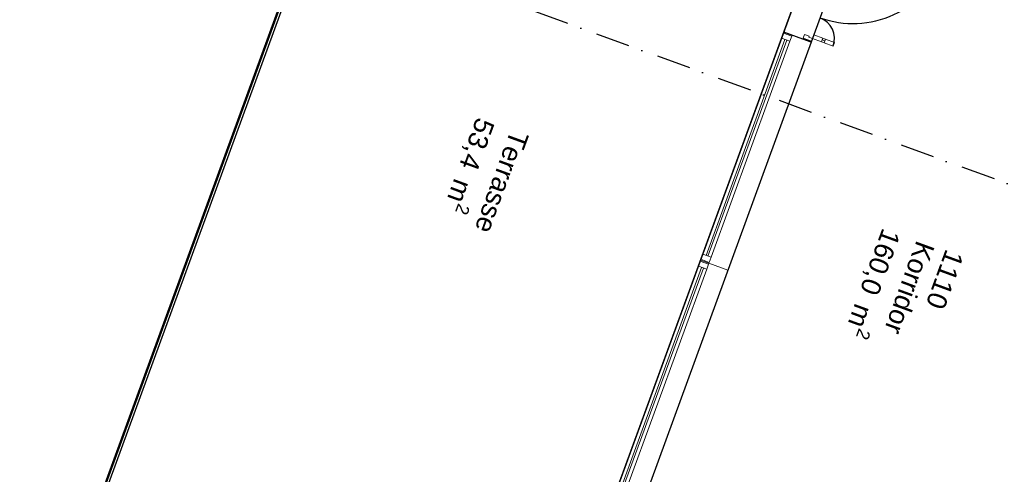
# Model space of a CAD drawing. Header units: millimetres. Extents: x 112481703 to 112587609, y 1264638581 to 1264713694.
# Tile 38 of 174: x 112503725 to 112513904, y 1264680171 to 1264684875. Entities that reach past the tile are written whole.
import ezdxf
from ezdxf.enums import TextEntityAlignment as Align

# ---------------------------------------------------------------- set-up
doc = ezdxf.new("R2010")
doc.units = ezdxf.units.MM
doc.header["$LTSCALE"] = 0.5
doc.header["$MEASUREMENT"] = 0
doc.linetypes.add('PLINE', pattern=[0])
doc.linetypes.add('Prikk & stiplet', pattern=[1340.555525, 705.555534, -352.777767, 0, -282.222223])
doc.layers.add('234- Vinduer_ dører_ porter(Nye konstruksjoner)', color=7, linetype='Continuous', lineweight=0)
for name, color, linetype in [('244- Vinduer_ dører_ foldevegger(Nye konstruksjoner)', 7, 'Continuous'), ('287- Andre rekkverk_ håndlister og fendere(Nye konstruksjoner)', 7, 'Continuous'), ('852- Snittmarkør', 7, 'Continuous'), ('862- M___BTA(Nye konstruksjoner)', 7, 'Continuous'), ('862- M___BTA(Polylinje)(Nye konstruksjoner)', 7, 'Continuous'), ('862- M___Nettoareal (1-100)(Nye konstruksjoner)', 7, 'Continuous'), ('862- M___Nettoareal(Nye konstruksjoner)', 7, 'Continuous'), ('862- M___Nettoareal(Polylinje)(Nye konstruksjoner)', 7, 'Continuous')]:
    doc.layers.add(name, color=color, linetype=linetype)
doc.styles.add('GENERATED_STYLE_1', font='arial.ttf')

# ---------------------------------------------------------------- blocks, each defined once
blk = doc.blocks.new('BTA - Bruttoareal__3', base_point=(112505480, 1264674637))
at = {"layer": '862- M___BTA(Polylinje)(Nye konstruksjoner)', "flags": 128}
blk.add_lwpolyline([(112513988, 1264696475), (112510904, 1264688020), (112512594, 1264687403), (112506357, 1264670305), (112529091, 1264662011), (112533992, 1264675445), (112543579, 1264671947), (112544422, 1264674257), (112545814, 1264674952), (112545922, 1264674913), (112546471, 1264676416), (112545165, 1264676892), (112545751, 1264678500), (112539457, 1264680796), (112541239, 1264685681), (112522357, 1264692570), (112522631, 1264693322)], close=True, dxfattribs=at)
blk = doc.blocks.new('Korridor_1110_28', base_point=(112515695, 1264677005))
at = {"layer": '862- M___Nettoareal(Polylinje)(Nye konstruksjoner)', "linetype": 'PLINE', "flags": 128}
blk.add_lwpolyline([(112512911, 1264687394), (112509415, 1264677812), (112511669, 1264676989), (112511823, 1264677412), (112512957, 1264676998), (112512803, 1264676576), (112513729, 1264676238), (112513884, 1264676660), (112515018, 1264676247), (112514863, 1264675824), (112517306, 1264674933), (112516640, 1264673108), (112519082, 1264672217), (112519748, 1264674042), (112522191, 1264673151), (112522345, 1264673573), (112523479, 1264673160), (112523325, 1264672737), (112524251, 1264672399), (112524405, 1264672822), (112525539, 1264672408), (112525385, 1264671985), (112531585, 1264669723), (112533813, 1264675830), (112534001, 1264675761), (112535269, 1264679237), (112528881, 1264681568), (112528692, 1264681051), (112525498, 1264682216), (112525687, 1264682733), (112520990, 1264684447), (112520835, 1264684024), (112519702, 1264684438), (112519856, 1264684860)], close=True, dxfattribs=at)
blk = doc.blocks.new('Terrasse__36', base_point=(112508529, 1264684416))
at = {"layer": '862- M___Nettoareal(Polylinje)(Nye konstruksjoner)', "linetype": 'PLINE', "flags": 128}
blk.add_lwpolyline([(112507902, 1264689115), (112504235, 1264679063), (112508927, 1264677351), (112510268, 1264681025), (112512594, 1264687403)], close=True, dxfattribs=at)
blk = doc.blocks.new('Vindu[56]', base_point=(112557650, 1264717795))
at = {"layer": '234- Vinduer_ dører_ porter(Nye konstruksjoner)', "linetype": 'PLINE'}
for p, q in [((112510764, 1264682386), (112511625, 1264684744)), ((112511602, 1264684682), (112511621, 1264684735)), ((112511621, 1264684735), (112511625, 1264684744)), ((112511708, 1264684704), (112511621, 1264684735)), ((112511625, 1264684744), (112511711, 1264684713)), ((112511625, 1264684744), (112511711, 1264684713)), ((112511708, 1264684704), (112511688, 1264684651)), ((112511711, 1264684713), (112511708, 1264684704)), ((112511711, 1264684713), (112511906, 1264684642)), ((112510787, 1264682448), (112511602, 1264684682)), ((112510821, 1264682436), (112511636, 1264684670)), ((112511654, 1264684663), (112510839, 1264682429)), ((112511688, 1264684651), (112510873, 1264682417)), ((112511046, 1264682284), (112511906, 1264684642)), ((112511688, 1264684651), (112511602, 1264684682)), ((112510768, 1264682396), (112510787, 1264682448)), ((112510787, 1264682448), (112510873, 1264682417)), ((112510764, 1264682386), (112510768, 1264682396)), ((112510764, 1264682386), (112510851, 1264682355)), ((112510764, 1264682386), (112510851, 1264682355)), ((112510854, 1264682364), (112510768, 1264682396)), ((112510854, 1264682364), (112510851, 1264682355)), ((112510851, 1264682355), (112511046, 1264682284)), ((112510873, 1264682417), (112510854, 1264682364))]:
    blk.add_line(p, q, dxfattribs=at)
blk = doc.blocks.new('Vindu[57]', base_point=(112557650, 1264717795))
at = {"layer": '234- Vinduer_ dører_ porter(Nye konstruksjoner)', "linetype": 'PLINE'}
for p, q in [((112509904, 1264680029), (112510764, 1264682386)), ((112510742, 1264682324), (112510761, 1264682377)), ((112510761, 1264682377), (112510764, 1264682386)), ((112510847, 1264682346), (112510761, 1264682377)), ((112510764, 1264682386), (112510851, 1264682355)), ((112510764, 1264682386), (112510851, 1264682355)), ((112510847, 1264682346), (112510828, 1264682293)), ((112510851, 1264682355), (112510847, 1264682346)), ((112510851, 1264682355), (112511046, 1264682284)), ((112509927, 1264680091), (112510742, 1264682324)), ((112509960, 1264680078), (112510775, 1264682312)), ((112510794, 1264682305), (112509979, 1264680071)), ((112510828, 1264682293), (112510013, 1264680059)), ((112510186, 1264679926), (112511046, 1264682284)), ((112510828, 1264682293), (112510742, 1264682324)), ((112509904, 1264680029), (112509907, 1264680038)), ((112509904, 1264680029), (112509990, 1264679997)), ((112509904, 1264680029), (112509990, 1264679997)), ((112509907, 1264680038), (112509927, 1264680091)), ((112509994, 1264680006), (112509907, 1264680038)), ((112509927, 1264680091), (112510013, 1264680059)), ((112509994, 1264680006), (112509990, 1264679997)), ((112510013, 1264680059), (112509994, 1264680006)), ((112509990, 1264679997), (112510186, 1264679926))]:
    blk.add_line(p, q, dxfattribs=at)
blk = doc.blocks.new('Dør tofløyet med overlys[66]', base_point=(112557650, 1264717795))
at = {"layer": '234- Vinduer_ dører_ porter(Nye konstruksjoner)', "linetype": 'PLINE'}
for p, q in [((112512251, 1264685854), (112512265, 1264685894)), ((112512300, 1264685836), (112512251, 1264685854)), ((112512265, 1264685894), (112512269, 1264685904)), ((112512265, 1264685894), (112512352, 1264685863)), ((112512355, 1264685872), (112512269, 1264685904)), ((112512304, 1264685847), (112512300, 1264685836)), ((112512341, 1264685834), (112512304, 1264685847)), ((112512341, 1264685834), (112512328, 1264685796)), ((112512352, 1264685863), (112512341, 1264685834)), ((112512435, 1264685799), (112512341, 1264685834)), ((112512352, 1264685863), (112512355, 1264685872)), ((112512328, 1264685796), (112512422, 1264685762)), ((112512422, 1264685762), (112512435, 1264685799)), ((112513180, 1264685506), (112512428, 1264685781)), ((112513187, 1264685525), (112513173, 1264685488)), ((112513281, 1264685491), (112513187, 1264685525)), ((112513173, 1264685488), (112513267, 1264685453)), ((112513267, 1264685453), (112513281, 1264685491)), ((112511823, 1264684683), (112511838, 1264684723)), ((112511838, 1264684723), (112511887, 1264684705)), ((112511887, 1264684705), (112511883, 1264684694)), ((112511883, 1264684694), (112511920, 1264684680)), ((112511920, 1264684680), (112511934, 1264684718)), ((112511934, 1264684718), (112512028, 1264684683)), ((112512028, 1264684683), (112512014, 1264684646)), ((112511823, 1264684683), (112511820, 1264684673)), ((112511906, 1264684642), (112511820, 1264684673)), ((112511910, 1264684651), (112511823, 1264684683)), ((112511910, 1264684651), (112511906, 1264684642)), ((112511920, 1264684680), (112511910, 1264684651)), ((112512014, 1264684646), (112511920, 1264684680)), ((112512047, 1264684655), (112512021, 1264684665)), ((112512041, 1264684636), (112512054, 1264684674)), ((112512135, 1264684602), (112512041, 1264684636)), ((112512054, 1264684674), (112512148, 1264684640)), ((112512148, 1264684640), (112512135, 1264684602))]:
    blk.add_line(p, q, dxfattribs=at)
at = {"layer": '234- Vinduer_ dører_ porter(Nye konstruksjoner)', "linetype": 'PLINE', "flags": 128}
for points in [[(112513180, 1264685506), (112512428, 1264685781), (112512422, 1264685762), (112513173, 1264685488)], [(112513187, 1264685525), (112512435, 1264685799), (112512428, 1264685781), (112513180, 1264685506)], [(112512047, 1264684655), (112512021, 1264684665), (112512028, 1264684683), (112512054, 1264684674)], [(112512041, 1264684636), (112512014, 1264684646), (112512021, 1264684665), (112512047, 1264684655)]]:
    blk.add_lwpolyline(points, close=True, dxfattribs=at)
at = {"layer": '244- Vinduer_ dører_ foldevegger(Nye konstruksjoner)', "linetype": 'PLINE'}
for p, q in [((112512269, 1264685904), (112512073, 1264685975)), ((112512355, 1264685872), (112512269, 1264685904)), ((112512355, 1264685872), (112512269, 1264685904)), ((112511820, 1264684673), (112511625, 1264684744)), ((112511906, 1264684642), (112511820, 1264684673)), ((112511906, 1264684642), (112511820, 1264684673))]:
    blk.add_line(p, q, dxfattribs=at)
for centre, radius, start, end in [((112512341, 1264685834), 1000, 249.956, 339.956), ((112511920, 1264684680), 228, 339.956, 69.956)]:
    blk.add_arc(centre, radius, start, end, dxfattribs=at)
blk = doc.blocks.new('Label_1', base_point=(112508710, 1264683232))
at = {"layer": '862- M___Nettoareal (1-100)(Nye konstruksjoner)', "char_height": 200, "attachment_point": 1, "rotation": 249.956, "style": 'GENERATED_STYLE_1'}
for s, insert in [('\\A1;{\\pql;\\pt0,241000;\\fArial|b0|i0|c0|p0;\\W1.000000;\\fArial|b0|i0|c0|p0;\\W1.000000;\\A1{\\H.66x;\\S^  ;}\\fArial|b0|i0|c0|p0;\\W1.000000;\\fArial|b0|i0|c0|p0;\\W1.000000;\\A1{\\H.66x;\\S^  ;}\\fArial|b0|i0|c0|p0;\\W1.000000;\\fArial|b0|i0|c0|p0;\\W1.000000;\\fArial|b0|i0|c0|p0;\\W1.000000;\\fArial|b0|i0|c0|p0;\\W1.000000;\\fArial|b0|i0|c0|p0;\\W1.000000;\\fArial|b0|i0|c0|p0;\\W1.000000;\\fArial|b0|i0|c0|p0;\\W1.000000;\\A1{\\H.66x;\\S^  ;}\\fArial|b0|i0|c0|p0;\\W1.000000;\\fArial|b0|i0|c0|p0;\\W1.000000;\\A1{\\H.66x;\\S^  ;}\\fArial|b0|i0|c0|p0;\\W1.000000;\\fArial|b0|i0|c0|p0;\\W1.000000;\\fArial|b0|i0|c0|p0;\\W1.000000;\\fArial|b0|i0|c0|p0;\\W1.000000;\\fArial|b0|i0|c0|p0;\\W1.000000;\\fArial|b0|i0|c0|p0;\\W1.000000;\\fArial|b0|i0|c0|p0;\\W1.000000;\\A1{\\H.66x;\\S^  ;}\\fArial|b0|i0|c0|p0;\\W1.000000;\\fArial|b0|i0|c0|p0;\\W1.000000;\\A1{\\H.66x;\\S^  ;}\\fArial|b0|i0|c0|p0;\\W1.000000;\\fArial|b0|i0|c0|p0;\\W1.000000;\\fArial|b0|i0|c0|p0;\\W1.000000;\\fArial|b0|i0|c0|p0;\\W1.000000;\\fArial|b0|i0|c0|p0;\\W1.000000;\\fArial|b0|i0|c0|p0;\\W1.000000;\\fArial|b0|i0|c0|p0;\\W1.000000;\\A1{\\H.66x;\\S^  ;}\\fArial|b0|i0|c0|p0;\\W1.000000;\\fArial|b0|i0|c0|p0;\\W1.000000;\\A1{\\H.66x;\\S^  ;}\\fArial|b0|i0|c0|p0;\\W1.000000;\\fArial|b0|i0|c0|p0;\\W1.000000;\\fArial|b0|i0|c0|p0;\\W1.000000;\\fArial|b0|i0|c0|p0;\\W1.000000;\\fArial|b0|i0|c0|p0;\\W1.000000;\\fArial|b0|i0|c0|p0;\\W1.000000;\\fArial|b0|i0|c0|p0;\\W1.000000;\\A1{\\H.66x;\\S^  ;}\\fArial|b0|i0|c0|p0;\\W1.000000;\\fArial|b0|i0|c0|p0;\\W1.000000;\\A1{\\H.66x;\\S^  ;}\\fArial|b0|i0|c0|p0;\\W1.000000;\\fArial|b0|i0|c0|p0;\\W1.000000;\\fArial|b0|i0|c0|p0;\\W1.000000;\\fArial|b0|i0|c0|p0;\\W1.000000;\\fArial|b0|i0|c0|p0;\\W1.000000;\\fArial|b0|i0|c0|p0;\\W1.000000;\\fArial|b0|i0|c0|p0;\\W1.000000;\\fArial|b0|i0|c0|p0;\\W1.000000;}', (112509337, 1264683574)), ('\\A1;{\\pql;\\pt0,241000;\\fArial|b0|i0|c0|p0;\\W1.000000;53,4\\fArial|b0|i0|c0|p0;\\W1.000000;\\A1{\\H.66x;\\S^  ;}\\fArial|b0|i0|c0|p0;\\W1.000000; m\\fArial|b0|i0|c0|p0;\\W1.000000;\\A1{\\H.66x;\\S2^  ;}\\fArial|b0|i0|c0|p0;\\W1.000000;\\fArial|b0|i0|c0|p0;\\W1.000000;\\fArial|b0|i0|c0|p0;\\W1.000000;\\fArial|b0|i0|c0|p0;\\W1.000000;\\fArial|b0|i0|c0|p0;\\W1.000000;\\fArial|b0|i0|c0|p0;\\W1.000000;\\fArial|b0|i0|c0|p0;\\W1.000000;\\A1{\\H.66x;\\S^  ;}\\fArial|b0|i0|c0|p0;\\W1.000000;\\fArial|b0|i0|c0|p0;\\W1.000000;\\A1{\\H.66x;\\S^  ;}\\fArial|b0|i0|c0|p0;\\W1.000000;\\fArial|b0|i0|c0|p0;\\W1.000000;\\fArial|b0|i0|c0|p0;\\W1.000000;\\fArial|b0|i0|c0|p0;\\W1.000000;\\fArial|b0|i0|c0|p0;\\W1.000000;\\fArial|b0|i0|c0|p0;\\W1.000000;\\fArial|b0|i0|c0|p0;\\W1.000000;\\A1{\\H.66x;\\S^  ;}\\fArial|b0|i0|c0|p0;\\W1.000000;\\fArial|b0|i0|c0|p0;\\W1.000000;\\A1{\\H.66x;\\S^  ;}\\fArial|b0|i0|c0|p0;\\W1.000000;\\fArial|b0|i0|c0|p0;\\W1.000000;\\fArial|b0|i0|c0|p0;\\W1.000000;\\fArial|b0|i0|c0|p0;\\W1.000000;\\fArial|b0|i0|c0|p0;\\W1.000000;\\fArial|b0|i0|c0|p0;\\W1.000000;\\fArial|b0|i0|c0|p0;\\W1.000000;\\A1{\\H.66x;\\S^  ;}\\fArial|b0|i0|c0|p0;\\W1.000000;\\fArial|b0|i0|c0|p0;\\W1.000000;\\A1{\\H.66x;\\S^  ;}\\fArial|b0|i0|c0|p0;\\W1.000000;\\fArial|b0|i0|c0|p0;\\W1.000000;\\fArial|b0|i0|c0|p0;\\W1.000000;\\fArial|b0|i0|c0|p0;\\W1.000000;\\fArial|b0|i0|c0|p0;\\W1.000000;\\fArial|b0|i0|c0|p0;\\W1.000000;\\fArial|b0|i0|c0|p0;\\W1.000000;\\A1{\\H.66x;\\S^  ;}\\fArial|b0|i0|c0|p0;\\W1.000000;\\fArial|b0|i0|c0|p0;\\W1.000000;\\A1{\\H.66x;\\S^  ;}\\fArial|b0|i0|c0|p0;\\W1.000000;\\fArial|b0|i0|c0|p0;\\W1.000000;\\fArial|b0|i0|c0|p0;\\W1.000000;\\fArial|b0|i0|c0|p0;\\W1.000000;\\fArial|b0|i0|c0|p0;\\W1.000000;\\fArial|b0|i0|c0|p0;\\W1.000000;\\fArial|b0|i0|c0|p0;\\W1.000000;\\fArial|b0|i0|c0|p0;\\W1.000000;}', (112508694, 1264683787)), ('\\A1;{\\pql;\\pt0,241000;\\fArial|b0|i0|c0|p0;\\W1.000000;Terrasse\\fArial|b0|i0|c0|p0;\\W1.000000;\\A1{\\H.66x;\\S^  ;}\\fArial|b0|i0|c0|p0;\\W1.000000;\\fArial|b0|i0|c0|p0;\\W1.000000;\\A1{\\H.66x;\\S^  ;}\\fArial|b0|i0|c0|p0;\\W1.000000;\\fArial|b0|i0|c0|p0;\\W1.000000;\\fArial|b0|i0|c0|p0;\\W1.000000;\\fArial|b0|i0|c0|p0;\\W1.000000;\\fArial|b0|i0|c0|p0;\\W1.000000;\\fArial|b0|i0|c0|p0;\\W1.000000;\\fArial|b0|i0|c0|p0;\\W1.000000;\\A1{\\H.66x;\\S^  ;}\\fArial|b0|i0|c0|p0;\\W1.000000;\\fArial|b0|i0|c0|p0;\\W1.000000;\\A1{\\H.66x;\\S^  ;}\\fArial|b0|i0|c0|p0;\\W1.000000;\\fArial|b0|i0|c0|p0;\\W1.000000;\\fArial|b0|i0|c0|p0;\\W1.000000;\\fArial|b0|i0|c0|p0;\\W1.000000;\\fArial|b0|i0|c0|p0;\\W1.000000;\\fArial|b0|i0|c0|p0;\\W1.000000;\\fArial|b0|i0|c0|p0;\\W1.000000;\\A1{\\H.66x;\\S^  ;}\\fArial|b0|i0|c0|p0;\\W1.000000;\\fArial|b0|i0|c0|p0;\\W1.000000;\\A1{\\H.66x;\\S^  ;}\\fArial|b0|i0|c0|p0;\\W1.000000;\\fArial|b0|i0|c0|p0;\\W1.000000;\\fArial|b0|i0|c0|p0;\\W1.000000;\\fArial|b0|i0|c0|p0;\\W1.000000;\\fArial|b0|i0|c0|p0;\\W1.000000;\\fArial|b0|i0|c0|p0;\\W1.000000;\\fArial|b0|i0|c0|p0;\\W1.000000;\\A1{\\H.66x;\\S^  ;}\\fArial|b0|i0|c0|p0;\\W1.000000;\\fArial|b0|i0|c0|p0;\\W1.000000;\\A1{\\H.66x;\\S^  ;}\\fArial|b0|i0|c0|p0;\\W1.000000;\\fArial|b0|i0|c0|p0;\\W1.000000;\\fArial|b0|i0|c0|p0;\\W1.000000;\\fArial|b0|i0|c0|p0;\\W1.000000;\\fArial|b0|i0|c0|p0;\\W1.000000;\\fArial|b0|i0|c0|p0;\\W1.000000;\\fArial|b0|i0|c0|p0;\\W1.000000;\\A1{\\H.66x;\\S^  ;}\\fArial|b0|i0|c0|p0;\\W1.000000;\\fArial|b0|i0|c0|p0;\\W1.000000;\\A1{\\H.66x;\\S^  ;}\\fArial|b0|i0|c0|p0;\\W1.000000;\\fArial|b0|i0|c0|p0;\\W1.000000;\\fArial|b0|i0|c0|p0;\\W1.000000;\\fArial|b0|i0|c0|p0;\\W1.000000;\\fArial|b0|i0|c0|p0;\\W1.000000;\\fArial|b0|i0|c0|p0;\\W1.000000;\\fArial|b0|i0|c0|p0;\\W1.000000;\\fArial|b0|i0|c0|p0;\\W1.000000;}', (112508992, 1264683678))]:
    blk.add_mtext(s, dxfattribs=dict(at, insert=insert))
at = {"layer": '862- M___Nettoareal (1-100)(Nye konstruksjoner)', "style": 'GENERATED_STYLE_1'}
for tag, p in [('DUMMY_108', (112508746, 1264683789)), ('DUMMY_107', (112509041, 1264683681)), ('DUMMY_106', (112509337, 1264683574))]:
    blk.add_attdef(tag, text='', height=200, rotation=249.956, dxfattribs=at).set_placement(p, align=Align.TOP_LEFT)
blk = doc.blocks.new('Label_2', base_point=(112512900, 1264682066))
at = {"layer": '862- M___Nettoareal (1-100)(Nye konstruksjoner)', "char_height": 200, "attachment_point": 1, "rotation": 249.956, "style": 'GENERATED_STYLE_1'}
for s, insert in [('\\A1;{\\pql;\\pt0,241000;\\fArial|b0|i0|c0|p0;\\W1.000000;160,0\\fArial|b0|i0|c0|p0;\\W1.000000;\\A1{\\H.66x;\\S^  ;}\\fArial|b0|i0|c0|p0;\\W1.000000; m\\fArial|b0|i0|c0|p0;\\W1.000000;\\A1{\\H.66x;\\S2^  ;}\\fArial|b0|i0|c0|p0;\\W1.000000;\\fArial|b0|i0|c0|p0;\\W1.000000;\\fArial|b0|i0|c0|p0;\\W1.000000;\\fArial|b0|i0|c0|p0;\\W1.000000;\\fArial|b0|i0|c0|p0;\\W1.000000;\\fArial|b0|i0|c0|p0;\\W1.000000;\\fArial|b0|i0|c0|p0;\\W1.000000;\\A1{\\H.66x;\\S^  ;}\\fArial|b0|i0|c0|p0;\\W1.000000;\\fArial|b0|i0|c0|p0;\\W1.000000;\\A1{\\H.66x;\\S^  ;}\\fArial|b0|i0|c0|p0;\\W1.000000;\\fArial|b0|i0|c0|p0;\\W1.000000;\\fArial|b0|i0|c0|p0;\\W1.000000;\\fArial|b0|i0|c0|p0;\\W1.000000;\\fArial|b0|i0|c0|p0;\\W1.000000;\\fArial|b0|i0|c0|p0;\\W1.000000;\\fArial|b0|i0|c0|p0;\\W1.000000;\\A1{\\H.66x;\\S^  ;}\\fArial|b0|i0|c0|p0;\\W1.000000;\\fArial|b0|i0|c0|p0;\\W1.000000;\\A1{\\H.66x;\\S^  ;}\\fArial|b0|i0|c0|p0;\\W1.000000;\\fArial|b0|i0|c0|p0;\\W1.000000;\\fArial|b0|i0|c0|p0;\\W1.000000;\\fArial|b0|i0|c0|p0;\\W1.000000;\\fArial|b0|i0|c0|p0;\\W1.000000;\\fArial|b0|i0|c0|p0;\\W1.000000;\\fArial|b0|i0|c0|p0;\\W1.000000;\\A1{\\H.66x;\\S^  ;}\\fArial|b0|i0|c0|p0;\\W1.000000;\\fArial|b0|i0|c0|p0;\\W1.000000;\\A1{\\H.66x;\\S^  ;}\\fArial|b0|i0|c0|p0;\\W1.000000;\\fArial|b0|i0|c0|p0;\\W1.000000;\\fArial|b0|i0|c0|p0;\\W1.000000;\\fArial|b0|i0|c0|p0;\\W1.000000;\\fArial|b0|i0|c0|p0;\\W1.000000;\\fArial|b0|i0|c0|p0;\\W1.000000;\\fArial|b0|i0|c0|p0;\\W1.000000;\\A1{\\H.66x;\\S^  ;}\\fArial|b0|i0|c0|p0;\\W1.000000;\\fArial|b0|i0|c0|p0;\\W1.000000;\\A1{\\H.66x;\\S^  ;}\\fArial|b0|i0|c0|p0;\\W1.000000;\\fArial|b0|i0|c0|p0;\\W1.000000;\\fArial|b0|i0|c0|p0;\\W1.000000;\\fArial|b0|i0|c0|p0;\\W1.000000;\\fArial|b0|i0|c0|p0;\\W1.000000;\\fArial|b0|i0|c0|p0;\\W1.000000;\\fArial|b0|i0|c0|p0;\\W1.000000;\\fArial|b0|i0|c0|p0;\\W1.000000;}', (112512890, 1264682640)), ('\\A1;{\\pql;\\pt0,241000;\\fArial|b0|i0|c0|p0;\\W1.000000;Korridor\\fArial|b0|i0|c0|p0;\\W1.000000;\\A1{\\H.66x;\\S^  ;}\\fArial|b0|i0|c0|p0;\\W1.000000;\\fArial|b0|i0|c0|p0;\\W1.000000;\\A1{\\H.66x;\\S^  ;}\\fArial|b0|i0|c0|p0;\\W1.000000;\\fArial|b0|i0|c0|p0;\\W1.000000;\\fArial|b0|i0|c0|p0;\\W1.000000;\\fArial|b0|i0|c0|p0;\\W1.000000;\\fArial|b0|i0|c0|p0;\\W1.000000;\\fArial|b0|i0|c0|p0;\\W1.000000;\\fArial|b0|i0|c0|p0;\\W1.000000;\\A1{\\H.66x;\\S^  ;}\\fArial|b0|i0|c0|p0;\\W1.000000;\\fArial|b0|i0|c0|p0;\\W1.000000;\\A1{\\H.66x;\\S^  ;}\\fArial|b0|i0|c0|p0;\\W1.000000;\\fArial|b0|i0|c0|p0;\\W1.000000;\\fArial|b0|i0|c0|p0;\\W1.000000;\\fArial|b0|i0|c0|p0;\\W1.000000;\\fArial|b0|i0|c0|p0;\\W1.000000;\\fArial|b0|i0|c0|p0;\\W1.000000;\\fArial|b0|i0|c0|p0;\\W1.000000;\\A1{\\H.66x;\\S^  ;}\\fArial|b0|i0|c0|p0;\\W1.000000;\\fArial|b0|i0|c0|p0;\\W1.000000;\\A1{\\H.66x;\\S^  ;}\\fArial|b0|i0|c0|p0;\\W1.000000;\\fArial|b0|i0|c0|p0;\\W1.000000;\\fArial|b0|i0|c0|p0;\\W1.000000;\\fArial|b0|i0|c0|p0;\\W1.000000;\\fArial|b0|i0|c0|p0;\\W1.000000;\\fArial|b0|i0|c0|p0;\\W1.000000;\\fArial|b0|i0|c0|p0;\\W1.000000;\\A1{\\H.66x;\\S^  ;}\\fArial|b0|i0|c0|p0;\\W1.000000;\\fArial|b0|i0|c0|p0;\\W1.000000;\\A1{\\H.66x;\\S^  ;}\\fArial|b0|i0|c0|p0;\\W1.000000;\\fArial|b0|i0|c0|p0;\\W1.000000;\\fArial|b0|i0|c0|p0;\\W1.000000;\\fArial|b0|i0|c0|p0;\\W1.000000;\\fArial|b0|i0|c0|p0;\\W1.000000;\\fArial|b0|i0|c0|p0;\\W1.000000;\\fArial|b0|i0|c0|p0;\\W1.000000;\\A1{\\H.66x;\\S^  ;}\\fArial|b0|i0|c0|p0;\\W1.000000;\\fArial|b0|i0|c0|p0;\\W1.000000;\\A1{\\H.66x;\\S^  ;}\\fArial|b0|i0|c0|p0;\\W1.000000;\\fArial|b0|i0|c0|p0;\\W1.000000;\\fArial|b0|i0|c0|p0;\\W1.000000;\\fArial|b0|i0|c0|p0;\\W1.000000;\\fArial|b0|i0|c0|p0;\\W1.000000;\\fArial|b0|i0|c0|p0;\\W1.000000;\\fArial|b0|i0|c0|p0;\\W1.000000;\\fArial|b0|i0|c0|p0;\\W1.000000;}', (112513188, 1264682532)), ('\\A1;{\\pql;\\pt0,241000;\\fArial|b0|i0|c0|p0;\\W1.000000;1110\\fArial|b0|i0|c0|p0;\\W1.000000;\\A1{\\H.66x;\\S^  ;}\\fArial|b0|i0|c0|p0;\\W1.000000;\\fArial|b0|i0|c0|p0;\\W1.000000;\\A1{\\H.66x;\\S^  ;}\\fArial|b0|i0|c0|p0;\\W1.000000;\\fArial|b0|i0|c0|p0;\\W1.000000;\\fArial|b0|i0|c0|p0;\\W1.000000;\\fArial|b0|i0|c0|p0;\\W1.000000;\\fArial|b0|i0|c0|p0;\\W1.000000;\\fArial|b0|i0|c0|p0;\\W1.000000;\\fArial|b0|i0|c0|p0;\\W1.000000;\\A1{\\H.66x;\\S^  ;}\\fArial|b0|i0|c0|p0;\\W1.000000;\\fArial|b0|i0|c0|p0;\\W1.000000;\\A1{\\H.66x;\\S^  ;}\\fArial|b0|i0|c0|p0;\\W1.000000;\\fArial|b0|i0|c0|p0;\\W1.000000;\\fArial|b0|i0|c0|p0;\\W1.000000;\\fArial|b0|i0|c0|p0;\\W1.000000;\\fArial|b0|i0|c0|p0;\\W1.000000;\\fArial|b0|i0|c0|p0;\\W1.000000;\\fArial|b0|i0|c0|p0;\\W1.000000;\\A1{\\H.66x;\\S^  ;}\\fArial|b0|i0|c0|p0;\\W1.000000;\\fArial|b0|i0|c0|p0;\\W1.000000;\\A1{\\H.66x;\\S^  ;}\\fArial|b0|i0|c0|p0;\\W1.000000;\\fArial|b0|i0|c0|p0;\\W1.000000;\\fArial|b0|i0|c0|p0;\\W1.000000;\\fArial|b0|i0|c0|p0;\\W1.000000;\\fArial|b0|i0|c0|p0;\\W1.000000;\\fArial|b0|i0|c0|p0;\\W1.000000;\\fArial|b0|i0|c0|p0;\\W1.000000;\\A1{\\H.66x;\\S^  ;}\\fArial|b0|i0|c0|p0;\\W1.000000;\\fArial|b0|i0|c0|p0;\\W1.000000;\\A1{\\H.66x;\\S^  ;}\\fArial|b0|i0|c0|p0;\\W1.000000;\\fArial|b0|i0|c0|p0;\\W1.000000;\\fArial|b0|i0|c0|p0;\\W1.000000;\\fArial|b0|i0|c0|p0;\\W1.000000;\\fArial|b0|i0|c0|p0;\\W1.000000;\\fArial|b0|i0|c0|p0;\\W1.000000;\\fArial|b0|i0|c0|p0;\\W1.000000;\\A1{\\H.66x;\\S^  ;}\\fArial|b0|i0|c0|p0;\\W1.000000;\\fArial|b0|i0|c0|p0;\\W1.000000;\\A1{\\H.66x;\\S^  ;}\\fArial|b0|i0|c0|p0;\\W1.000000;\\fArial|b0|i0|c0|p0;\\W1.000000;\\fArial|b0|i0|c0|p0;\\W1.000000;\\fArial|b0|i0|c0|p0;\\W1.000000;\\fArial|b0|i0|c0|p0;\\W1.000000;\\fArial|b0|i0|c0|p0;\\W1.000000;\\fArial|b0|i0|c0|p0;\\W1.000000;\\fArial|b0|i0|c0|p0;\\W1.000000;}', (112513490, 1264682443))]:
    blk.add_mtext(s, dxfattribs=dict(at, insert=insert))
at = {"layer": '862- M___Nettoareal (1-100)(Nye konstruksjoner)', "style": 'GENERATED_STYLE_1'}
for tag, p in [('DUMMY_108', (112512943, 1264682642)), ('DUMMY_107', (112513238, 1264682535)), ('DUMMY_106', (112513533, 1264682427))]:
    blk.add_attdef(tag, text='', height=200, rotation=249.956, dxfattribs=at).set_placement(p, align=Align.TOP_LEFT)

msp = doc.modelspace()

# ---------------------------------------------------------------- linework, layer by layer
at = {"layer": '287- Andre rekkverk_ håndlister og fendere(Nye konstruksjoner)', "linetype": 'PLINE'}
for p, q in [((112507910, 1264689099), (112504251, 1264679070)), ((112504283, 1264679085), (112507925, 1264689067))]:
    msp.add_line(p, q, dxfattribs=at)
at = {"layer": '852- Snittmarkør', "linetype": 'Prikk & stiplet'}
msp.add_line((112578668, 1264659561), (112483198, 1264694392), dxfattribs=at)

# ---------------------------------------------------------------- block references
at = {"layer": '234- Vinduer_ dører_ porter(Nye konstruksjoner)', "linetype": 'PLINE'}
for name in ['Vindu[56]', 'Vindu[57]']:
    msp.add_blockref(name, (112557650, 1264717795), dxfattribs=at)
at = {"layer": '244- Vinduer_ dører_ foldevegger(Nye konstruksjoner)', "linetype": 'PLINE'}
msp.add_blockref('Dør tofløyet med overlys[66]', (112557650, 1264717795), dxfattribs=at)
at = {"layer": '862- M___BTA(Nye konstruksjoner)', "linetype": 'Continuous'}
msp.add_blockref('BTA - Bruttoareal__3', (112505480, 1264674637), dxfattribs=at)
at = {"layer": '862- M___Nettoareal (1-100)(Nye konstruksjoner)', "linetype": 'PLINE'}
for name, p in [('Label_1', (112508710, 1264683232)), ('Label_2', (112512900, 1264682066))]:
    msp.add_blockref(name, p, dxfattribs=at)
at = {"layer": '862- M___Nettoareal(Nye konstruksjoner)', "linetype": 'Continuous'}
for name, p in [('Terrasse__36', (112508529, 1264684416)), ('Korridor_1110_28', (112515695, 1264677005))]:
    msp.add_blockref(name, p, dxfattribs=at)

doc.saveas('drawing.dxf')
